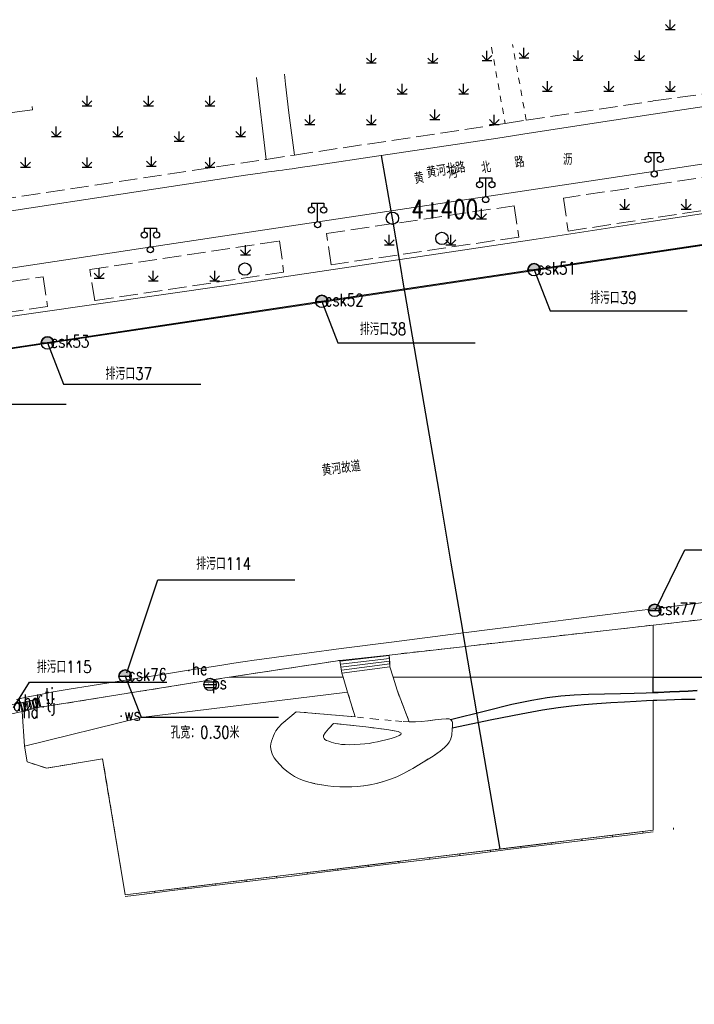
# Model space of a CAD drawing. Extents: x 39508475 to 39522402, y 3783947 to 3795549.
# Tile 88 of 256: x 39513397 to 39513507, y 3794447 to 3794607. Entities that reach past the tile are written whole.
import ezdxf
from ezdxf.enums import TextEntityAlignment as Align

# ---------------------------------------------------------------- set-up
doc = ezdxf.new("R2010")
doc.units = 0
doc.header["$PDSIZE"] = 0.2
doc.linetypes.add('X0', pattern=[4, 3, -1])
doc.linetypes.add('X6', pattern=[2, 1, -1])
doc.layers.get('0').update_dxf_attribs({"linetype": 'CONTINUOUS'})
for name, color, linetype in [('COMPONENT', 7, 'CONTINUOUS'), ('DLSS', 4, 'CONTINUOUS'), ('JCDL_DMX_F', 30, 'CONTINUOUS'), ('JCDL_JMDD_F', 231, 'CONTINUOUS'), ('JCDL_JT_ZJ', 100, 'CONTINUOUS'), ('JCDL_JTD_F', 100, 'CONTINUOUS'), ('JCDL_ZBM', 3, 'CONTINUOUS'), ('JMD', 6, 'CONTINUOUS'), ('SXSS', 5, 'CONTINUOUS'), ('ZBTZ', 3, 'CONTINUOUS'), ('zdh', 7, 'CONTINUOUS'), ('排水孔', 4, 'CONTINUOUS'), ('断面线', 2, 'CONTINUOUS')]:
    doc.layers.add(name, color=color, linetype=linetype)
for name, color, linetype, lineweight in [('JCDL_JMDX', 1, 'CONTINUOUS', 0), ('JCDL_ZBX_F', 7, 'CONTINUOUS', 0), ('TEXTL_ZJ', 7, 'CONTINUOUS', 0)]:
    doc.layers.add(name, color=color, linetype=linetype, lineweight=lineweight)
doc.styles.add('HZ', font='rs', dxfattribs={"width": 0.8, "bigfont": 'hztxt'})
doc.linetypes.add('10422', pattern='A,2,[150,AAA.SHX,S=1,R=0,X=0,Y=1],2,[177,AAA.SHX,S=1,R=0,X=0,Y=0.8],1e-09', length=4)
doc.linetypes.add('X35', pattern='A,2,[150,AAA.SHX,S=1,R=0,X=0,Y=1],2,[177,AAA.SHX,S=1,R=0,X=0,Y=0.8],1e-09', length=4)
doc.linetypes.add('X41', pattern='A,1,[18,symbolt.shx,S=1,R=0,X=0,Y=0],2,[8,symbolt.shx,S=1,R=0,X=0,Y=0],1', length=4)
doc.linetypes.add('X67', pattern='A,1,[150,symbolx.shx,S=1,R=0,X=0,Y=1],2,[153,symbolx.shx,S=1,R=0,X=0,Y=0.8],2,[145,symbolx.shx,S=1,R=0,X=0,Y=0],0,[150,symbolx.shx,S=1,R=0,X=0,Y=1],2,[153,symbolx.shx,S=1,R=0,X=0,Y=0.8],2,[150,symbolx.shx,S=1,R=0,X=0,Y=1],0.5,-0.5,[146,symbolx.shx,S=1,R=0,X=0,Y=0],-0.5,0.5,[153,symbolx.shx,S=1,R=0,X=0,Y=0.8],1', length=12)

# ---------------------------------------------------------------- blocks, each defined once
blk = doc.blocks.new('5820000')
at = {"color": 0, "linetype": 'Continuous'}
blk.add_circle((0, 0), 1, dxfattribs=at)
blk = doc.blocks.new('9530003')
at = {"color": 0}
for p, q in [((-0.8, 0), (0.8, 0)), ((0, 0), (0, 1.6))]:
    blk.add_line(p, q, dxfattribs=at)
at = {"color": 0, "linetype": 'Continuous'}
for points in [[(0, 0), (-0.8, 0.8)], [(0, 0), (0.8, 0.8)]]:
    blk.add_lwpolyline(points, dxfattribs=at)
blk = doc.blocks.new('3521000')
at = {"color": 0}
for p, q in [((-1, 3.5), (1, 3.5)), ((0, 0.5), (0, 3.5))]:
    blk.add_line(p, q, dxfattribs=at)
at = {"color": 0, "linetype": 'Continuous', "flags": 128}
for points in [[(-1, 3.5), (-1, 2.9)], [(1, 3.5), (1, 2.9)]]:
    blk.add_lwpolyline(points, dxfattribs=at)
at = {"color": 0}
for centre in [(-1, 2.4), (1, 2.4), (0, 0)]:
    blk.add_circle(centre, 0.5, dxfattribs=at)
blk = doc.blocks.new('gcbj0103')
for p, q in [((-1, 0), (1, 0)), ((-0.9, 0.43), (0.9, 0.43)), ((-0.88, -0.47), (0.88, -0.47))]:
    blk.add_line(p, q)
blk.add_circle((0, 0), 1)

msp = doc.modelspace()

# ---------------------------------------------------------------- hatches: boundary and pattern name
at = {"layer": '排水孔', "linetype": 'Continuous'}
h = msp.add_hatch(color=256, dxfattribs=at)
edge = h.paths.add_edge_path()
edge.add_arc((39513480.62, 3794566.238), 1, 0, 180)
edge.add_line((39513479.62, 3794566.238), (39513480.62, 3794566.238))
edge.add_line((39513480.62, 3794566.238), (39513481.62, 3794566.238))
h = msp.add_hatch(color=256, dxfattribs=at)
edge = h.paths.add_edge_path()
edge.add_arc((39513446.11, 3794561.08), 1, 0, 180)
edge.add_line((39513445.11, 3794561.08), (39513446.11, 3794561.08))
edge.add_line((39513446.11, 3794561.08), (39513447.11, 3794561.08))
h = msp.add_hatch(color=256, dxfattribs=at)
edge = h.paths.add_edge_path()
edge.add_arc((39513401.49, 3794554.331), 1, 0, 180)
edge.add_line((39513400.49, 3794554.331), (39513401.49, 3794554.331))
edge.add_line((39513401.49, 3794554.331), (39513402.49, 3794554.331))
h = msp.add_hatch(color=256, dxfattribs=at)
edge = h.paths.add_edge_path()
edge.add_arc((39513500.24, 3794510.874), 1, 0, 180)
edge.add_line((39513499.24, 3794510.874), (39513500.24, 3794510.874))
edge.add_line((39513500.24, 3794510.874), (39513501.24, 3794510.874))
h = msp.add_hatch(color=256, dxfattribs=at)
edge = h.paths.add_edge_path()
edge.add_arc((39513414.12, 3794500.198), 1, 0, 180)
edge.add_line((39513413.12, 3794500.198), (39513414.12, 3794500.198))
edge.add_line((39513414.12, 3794500.198), (39513415.12, 3794500.198))

# ---------------------------------------------------------------- linework, layer by layer
for p, q in [((39513479.62, 3794566.238, 74.96), (39513481.62, 3794566.238, 74.96)), ((39513445.11, 3794561.08, 74.879), (39513447.11, 3794561.08, 74.879)), ((39513400.49, 3794554.331, 74.935), (39513402.49, 3794554.331, 74.935)), ((39513499.24, 3794510.874, 75.334), (39513501.24, 3794510.874, 75.334)), ((39513413.12, 3794500.198, 73.975), (39513415.12, 3794500.198, 73.975))]:
    msp.add_line(p, q)
at = {"linetype": 'Continuous'}
for p, q in [((39513480.62, 3794566.238, 36.62), (39513483.23834, 3794559.53569, 0.058)), ((39513446.11, 3794561.08, 36.539), (39513448.72834, 3794554.37769, -0.023)), ((39513483.23834, 3794559.53569, 0.058), (39513505.53834, 3794559.53569, 0.058)), ((39513401.49, 3794554.331, 36.595), (39513404.10834, 3794547.62869, 0.033)), ((39513448.72834, 3794554.37769, -0.023), (39513471.02834, 3794554.37769, -0.023)), ((39513404.10834, 3794547.62869, 0.033), (39513426.40834, 3794547.62869, 0.033)), ((39513382.23834, 3794544.39369, -0.051), (39513404.53834, 3794544.39369, -0.051)), ((39513414.12, 3794500.198, 35.635), (39513416.73834, 3794493.49569, -0.927)), ((39513416.73834, 3794493.49569, -0.927), (39513439.03834, 3794493.49569, -0.927))]:
    msp.add_line(p, q, dxfattribs=at)
at = {"flags": 128}
for points, elevation in [([(39513481.62, 3794566.238, 1), (39513479.62, 3794566.238), (39513480.62, 3794566.238)], 36.62), ([(39513447.11, 3794561.08, 1), (39513445.11, 3794561.08), (39513446.11, 3794561.08)], 36.539), ([(39513402.49, 3794554.331, 1), (39513400.49, 3794554.331), (39513401.49, 3794554.331)], 36.595), ([(39513501.24, 3794510.874, 1), (39513499.24, 3794510.874), (39513500.24, 3794510.874)], 36.994), ([(39513415.12, 3794500.198, 1), (39513413.12, 3794500.198), (39513414.12, 3794500.198)], 35.635)]:
    msp.add_lwpolyline(points, format="xyb", close=True, dxfattribs=dict(at, elevation=elevation))
at = {"layer": 'DLSS', "linetype": 'X6', "lineweight": 0}
for points in [[(39513473.71847, 3794602.39162), (39513475.929, 3794590.02)], [(39513479.363, 3794590.54701), (39513477.12363, 3794602.83071)], [(39513500, 3794508.47597), (39513580.411, 3794517.583), (39513590.4278, 3794518.1114)], [(39513457.071, 3794503.614), (39513500, 3794508.47597)], [(39513431.01552, 3794500), (39513449.053, 3794502.736)], [(39513400.435, 3794495.185), (39513400.746, 3794495.181), (39513426.816, 3794499.363), (39513431.01552, 3794500)], [(39513400.084, 3794496.529), (39513400.337, 3794497.22)], [(39513450.309, 3794497.6), (39513451.51, 3794493.579)], [(39513458.34, 3794497.885), (39513460.331, 3794492.771)], [(39513451.51, 3794493.579), (39513441.953, 3794494.384), (39513440.5802, 3794493.258), (39513439.6143, 3794492.4057), (39513438.9985, 3794491.7698), (39513438.653, 3794491.279), (39513438.4214, 3794490.8523), (39513438.2334, 3794490.4572), (39513438.0748, 3794490.0592), (39513437.9298, 3794489.6244), (39513437.8164, 3794489.1855), (39513437.7764, 3794488.7727), (39513437.8122, 3794488.3494), (39513437.921, 3794487.88), (39513438.0898, 3794487.396), (39513438.3507, 3794486.9181), (39513438.7356, 3794486.4021), (39513439.2685, 3794485.8063), (39513439.8485, 3794485.2172), (39513440.4102, 3794484.7265), (39513441.0048, 3794484.2964), (39513441.681, 3794483.885), (39513442.3995, 3794483.5064), (39513443.1528, 3794483.1994), (39513444.0141, 3794482.9412), (39513445.0497, 3794482.7056), (39513446.1122, 3794482.5), (39513447.0744, 3794482.3541), (39513448.018, 3794482.2591), (39513449.026, 3794482.203), (39513450.0317, 3794482.1761), (39513450.9666, 3794482.191), (39513451.9124, 3794482.2524), (39513452.9499, 3794482.3622), (39513453.9979, 3794482.5095), (39513454.9832, 3794482.7123), (39513455.9928, 3794482.994), (39513457.112, 3794483.373), (39513458.2892, 3794483.8318), (39513459.5165, 3794484.4135), (39513460.9128, 3794485.1825), (39513462.5857, 3794486.191), (39513464.1911, 3794487.2016), (39513465.3335, 3794487.9782), (39513466.0816, 3794488.5743), (39513466.53, 3794489.055), (39513466.8351, 3794489.4761), (39513467.0451, 3794489.8484), (39513467.1718, 3794490.2025), (39513467.2325, 3794490.5706), (39513467.2662, 3794490.9226), (39513467.2914, 3794491.2164), (39513467.31, 3794491.4749), (39513467.324, 3794491.723), (39513467.3362, 3794491.955), (39513467.3483, 3794492.1531), (39513467.3613, 3794492.333), (39513467.3763, 3794492.5116), (39513467.3749, 3794492.6822), (39513467.3264, 3794492.8316), (39513467.2223, 3794492.9723), (39513467.058, 3794493.117), (39513466.7936, 3794493.2325), (39513466.3135, 3794493.2634), (39513465.5554, 3794493.2058), (39513464.4746, 3794493.0613), (39513463.325, 3794492.9065), (39513462.3078, 3794492.8099), (39513461.3389, 3794492.7674), (39513460.331, 3794492.771), (39513459.1163, 3794492.8232), (39513457.371, 3794492.9629), (39513454.8884, 3794493.2105), (39513451.51, 3794493.579)], [(39513448.031, 3794492.511), (39513447.1967, 3794491.618), (39513446.6632, 3794490.974), (39513446.4054, 3794490.5391), (39513446.38, 3794490.26), (39513446.465, 3794490.0507), (39513446.6216, 3794489.8782), (39513446.8705, 3794489.7292), (39513447.226, 3794489.5891), (39513447.6152, 3794489.46), (39513447.9902, 3794489.352), (39513448.3849, 3794489.2567), (39513448.832, 3794489.165), (39513449.3241, 3794489.0877), (39513449.888, 3794489.0467), (39513450.5821, 3794489.041), (39513451.4567, 3794489.0676), (39513452.3486, 3794489.1119), (39513453.1077, 3794489.1731), (39513453.7943, 3794489.2583), (39513454.473, 3794489.373), (39513455.1475, 3794489.5051), (39513455.818, 3794489.6558), (39513456.5468, 3794489.8404), (39513457.3927, 3794490.0726), (39513458.1811, 3794490.3117), (39513458.6944, 3794490.5224), (39513458.9582, 3794490.7221), (39513459.014, 3794490.929), (39513458.5127, 3794491.1679), (39513456.6841, 3794491.4881), (39513453.2485, 3794491.9262), (39513448.031, 3794492.511)], [(39513414.119, 3794464.635), (39513410.458, 3794486.736), (39513401.364, 3794485.218), (39513398.169, 3794486.23), (39513397.775, 3794488.778)], [(39513414.119, 3794464.635), (39513413.4056, 3794468.9416), (39513410.458, 3794486.736), (39513401.364, 3794485.218), (39513398.169, 3794486.23), (39513397.775, 3794488.778)]]:
    msp.add_lwpolyline(points, dxfattribs=at)
at = {"layer": 'DLSS', "linetype": 'Continuous', "lineweight": 20}
for points in [[(39513500, 3794591.5462), (39513503.92733, 3794592.14579), (39513511.52389, 3794593.246), (39513517.247, 3794594), (39513522.13749, 3794594.60402), (39513526.60701, 3794595.14098), (39513531.03877, 3794595.65555), (39513535.81842, 3794596.19389), (39513540.63171, 3794596.7058), (39513545.18982, 3794597.12115), (39513549.89782, 3794597.47082), (39513555.151, 3794597.79), (39513560.6353, 3794598.06714), (39513566.21125, 3794598.25891), (39513572.40751, 3794598.37624), (39513579.71226, 3794598.43488), (39513586.78728, 3794598.46229), (39513592.12075, 3794598.46229)], [(39513388.12325, 3794574.67929), (39513421.62199, 3794579.76733), (39513429.10397, 3794580.90005), (39513433.71636, 3794581.59354), (39513436.075, 3794581.94099), (39513437.46544, 3794582.1402), (39513438.4416, 3794582.27693), (39513439.06076, 3794582.35883), (39513439.73932, 3794582.43438), (39513440.33293, 3794582.51225), (39513441.26088, 3794582.64137), (39513442.578, 3794582.82901), (39513444.52024, 3794583.11191), (39513447.79597, 3794583.5988), (39513452.82065, 3794584.35192), (39513474.71558, 3794587.64642), (39513479.83799, 3794588.413), (39513493.59375, 3794590.56815), (39513500, 3794591.5462)], [(39513590.33873, 3794589.65132), (39513586.94014, 3794589.72604), (39513583.209, 3794589.757), (39513579.43895, 3794589.75308), (39513575.8942, 3794589.69681), (39513572.26195, 3794589.57865), (39513568.23507, 3794589.39308), (39513564.22216, 3794589.18628), (39513560.64234, 3794588.98841), (39513557.19655, 3794588.78172), (39513553.577, 3794588.549), (39513550.03433, 3794588.30945), (39513546.87722, 3794588.07703), (39513543.84224, 3794587.83064), (39513540.65799, 3794587.55003), (39513537.4824, 3794587.25478), (39513534.47996, 3794586.95343), (39513531.38427, 3794586.61731), (39513527.935, 3794586.22), (39513523.81565, 3794585.7042), (39513518.2034, 3794584.92303), (39513510.45133, 3794583.78173), (39513500, 3794582.20119)], [(39513420.979, 3794570.325), (39513500, 3794582.20119)], [(39513500, 3794582.20119), (39513500.052, 3794582.209)], [(39513420.979, 3794570.325), (39513360.37897, 3794561.19846)]]:
    msp.add_lwpolyline(points, dxfattribs=at)
at = {"layer": 'DLSS'}
for points in [[(39513467.058, 3794493.117), (39513472.7227, 3794494.5718), (39513477.0231, 3794495.6066), (39513480.2492, 3794496.2838), (39513482.761, 3794496.689), (39513484.991, 3794496.9646), (39513487.1585, 3794497.155), (39513489.4611, 3794497.2711), (39513492.0873, 3794497.3285), (39513494.688, 3794497.3668), (39513496.8945, 3794497.411), (39513498.8808, 3794497.4658), (39513500, 3794497.50543)], [(39513500, 3794497.50543), (39513500.835, 3794497.535), (39513502.6806, 3794497.6097), (39513504.259, 3794497.685), (39513505.6957, 3794497.7679), (39513507.1255, 3794497.8651)], [(39513500, 3794496.21253), (39513498.9386, 3794496.1674), (39513497.2441, 3794496.0846), (39513495.3544, 3794495.9809), (39513493.1212, 3794495.8491), (39513490.8403, 3794495.6982), (39513488.772, 3794495.5234), (39513486.7403, 3794495.3061), (39513484.567, 3794495.031), (39513482.0096, 3794494.6458), (39513478.5356, 3794494.0152), (39513473.7451, 3794493.0603), (39513467.324, 3794491.723)], [(39513506.8048, 3794496.4137), (39513505.7097, 3794496.4014), (39513504.6044, 3794496.377), (39513503.4563, 3794496.344), (39513502.1548, 3794496.2987), (39513500.599, 3794496.238), (39513500, 3794496.21253)]]:
    msp.add_lwpolyline(points, dxfattribs=at)
at = {"layer": 'JCDL_DMX_F', "color": 3, "linetype": 'X35', "lineweight": 0}
for points in [[(39513437.08099, 3794584.18199), (39513435.46876, 3794597.45945)], [(39513440.01908, 3794598.0462), (39513440.17748, 3794596.42248), (39513440.75486, 3794591.73297), (39513441.664, 3794584.88499)], [(39513398.98819, 3794592.7554), (39513399.041, 3794592.254), (39513394.48844, 3794591.65716)], [(39513457.70191, 3794500), (39513457.186, 3794501.71)], [(39513397.355, 3794494.42), (39513397.775, 3794488.778), (39513416.65124, 3794493.46137), (39513450.309, 3794497.6), (39513449.56704, 3794500)], [(39513449.363, 3794500.66), (39513449.56704, 3794500)], [(39513458.34, 3794497.885), (39513457.70191, 3794500)]]:
    msp.add_lwpolyline(points, dxfattribs=at)
at = {"layer": 'JCDL_DMX_F', "color": 3, "linetype": 'X41', "lineweight": 0}
for points in [[(39513500, 3794574.12683), (39513516.063, 3794576.567)], [(39513358.8536, 3794553.35438), (39513367.862, 3794554.706), (39513430.551, 3794563.703), (39513480.944, 3794571.232), (39513500, 3794574.12683)]]:
    msp.add_lwpolyline(points, dxfattribs=at)
at = {"layer": 'JCDL_JMDX', "color": 6, "linetype": 'X67', "lineweight": 0}
for points in [[(39513500, 3794568.97933), (39513510.85299, 3794570.60101), (39513528.76899, 3794573.347), (39513557.44667, 3794576.35066), (39513576.99717, 3794576.65403), (39513591.64151, 3794576.71957)], [(39513357.75897, 3794547.72537), (39513500, 3794568.97933)]]:
    msp.add_lwpolyline(points, dxfattribs=at)
at = {"layer": 'JCDL_JMDX', "color": 6, "linetype": 'Continuous', "lineweight": 0}
for points in [[(39513457.071, 3794503.614), (39513449.053, 3794502.736), (39513449.1563, 3794502.044), (39513449.2597, 3794501.352), (39513449.363, 3794500.66), (39513457.186, 3794501.71), (39513457.1477, 3794502.3447), (39513457.1093, 3794502.9793), (39513457.071, 3794503.614)], [(39513449.06762, 3794502.63807), (39513457.07643, 3794503.52418)], [(39513449.14147, 3794502.14355), (39513457.10382, 3794503.07064)], [(39513457.186, 3794501.71), (39513457.071, 3794503.614)], [(39513449.053, 3794502.736), (39513449.363, 3794500.66)], [(39513449.21531, 3794501.64903), (39513457.13121, 3794502.61709)], [(39513449.28916, 3794501.15452), (39513457.15861, 3794502.16354)], [(39513449.363, 3794500.66), (39513457.186, 3794501.71)], [(39513400.435, 3794495.185), (39513397.355, 3794494.42), (39513397.016, 3794495.793), (39513400.084, 3794496.529), (39513400.435, 3794495.185)], [(39513397.016, 3794495.793), (39513400.084, 3794496.529)], [(39513400.26654, 3794495.14316), (39513399.91619, 3794496.48874)], [(39513400.435, 3794495.185), (39513400.084, 3794496.529)], [(39513393.947, 3794495.241), (39513397.016, 3794495.793)], [(39513397.355, 3794494.42), (39513397.016, 3794495.793)], [(39513397.52346, 3794494.46184), (39513397.18381, 3794495.83326)], [(39513400.435, 3794495.185), (39513397.355, 3794494.42)], [(39513397.84026, 3794494.54053), (39513397.49936, 3794495.90896)], [(39513398.00872, 3794494.58237), (39513397.66717, 3794495.94921)], [(39513398.32551, 3794494.66105), (39513397.98273, 3794496.02492)], [(39513398.49398, 3794494.70289), (39513398.15054, 3794496.06517)], [(39513398.81077, 3794494.78158), (39513398.4661, 3794496.14087)], [(39513398.97923, 3794494.82342), (39513398.6339, 3794496.18113)], [(39513399.29602, 3794494.90211), (39513398.94946, 3794496.25683)], [(39513399.46449, 3794494.94395), (39513399.11727, 3794496.29708)], [(39513399.78128, 3794495.02263), (39513399.43283, 3794496.37279)], [(39513399.94974, 3794495.06447), (39513399.60064, 3794496.41304)], [(39513394.21, 3794493.736), (39513397.355, 3794494.42)], [(39513500, 3794475.12742), (39513496.21, 3794474.6644), (39513491.2465, 3794474.058), (39513486.283, 3794473.4515), (39513481.3195, 3794472.8451), (39513476.356, 3794472.2387), (39513471.3925, 3794471.6323), (39513466.429, 3794471.0259), (39513461.4655, 3794470.4195), (39513456.502, 3794469.8131), (39513451.5385, 3794469.2067), (39513446.575, 3794468.6003), (39513441.6115, 3794467.9939), (39513436.648, 3794467.3875), (39513431.6845, 3794466.781), (39513426.721, 3794466.1746), (39513421.7575, 3794465.56821), (39513416.794, 3794464.96181), (39513414.119, 3794464.635)], [(39513500, 3794474.87557), (39513496.24032, 3794474.41625), (39513491.27682, 3794473.80985), (39513486.31332, 3794473.20335), (39513481.34982, 3794472.59694), (39513476.38632, 3794471.99054), (39513471.42282, 3794471.38414), (39513466.45932, 3794470.77774), (39513461.49582, 3794470.17134), (39513456.53232, 3794469.56495), (39513451.56882, 3794468.95855), (39513446.60532, 3794468.35215), (39513441.64182, 3794467.74575), (39513436.67832, 3794467.13935), (39513431.71482, 3794466.53285), (39513426.75132, 3794465.92645), (39513421.78782, 3794465.32005), (39513416.82432, 3794464.71365), (39513414.14932, 3794464.38685)], [(39513493.35232, 3794474.31527), (39513493.38264, 3794474.06712)], [(39513498.31542, 3794474.92162), (39513498.34573, 3794474.67346)], [(39513503.27851, 3794475.52797), (39513503.30883, 3794475.27981)], [(39513478.46304, 3794472.49612), (39513478.49335, 3794472.24797)], [(39513483.42613, 3794473.10247), (39513483.45645, 3794472.85432)], [(39513488.38923, 3794473.70886), (39513488.41955, 3794473.46071)], [(39513468.53684, 3794471.28342), (39513468.56716, 3794471.03526)], [(39513473.49994, 3794471.88977), (39513473.53026, 3794471.64161)], [(39513453.64755, 3794469.46437), (39513453.67787, 3794469.21621)], [(39513458.61065, 3794470.07072), (39513458.64096, 3794469.82256)], [(39513463.57374, 3794470.67707), (39513463.60406, 3794470.42891)], [(39513443.72135, 3794468.25166), (39513443.75167, 3794468.00351)], [(39513448.68445, 3794468.85802), (39513448.71477, 3794468.60986)], [(39513428.83207, 3794466.43251), (39513428.86239, 3794466.18436)], [(39513433.79517, 3794467.03891), (39513433.82549, 3794466.79075)], [(39513438.75826, 3794467.64531), (39513438.78857, 3794467.39716)], [(39513418.90588, 3794465.21982), (39513418.93619, 3794464.97166)], [(39513423.86897, 3794465.82617), (39513423.89929, 3794465.57801)]]:
    msp.add_lwpolyline(points, dxfattribs=at)
at = {"layer": 'JCDL_ZBM', "linetype": 'Continuous', "lineweight": 0}
for points in [[(39513591.08861, 3794500.32373), (39513587.49687, 3794500.29358), (39513583.5964, 3794500.19901), (39513579.90694, 3794500.08543), (39513577.55064, 3794500), (39513500, 3794500), (39513500, 3794508.47597), (39513580.411, 3794517.583), (39513590.42779, 3794518.11142)], [(39513500, 3794500), (39513457.70191, 3794500), (39513457.186, 3794501.71), (39513457.071, 3794503.614), (39513500, 3794508.47597), (39513500, 3794500)], [(39513449.56704, 3794500), (39513431.01552, 3794500), (39513449.053, 3794502.736), (39513449.363, 3794500.66), (39513449.56704, 3794500)], [(39513450.309, 3794497.6), (39513416.65124, 3794493.46137), (39513397.775, 3794488.778), (39513397.355, 3794494.42), (39513400.435, 3794495.185), (39513400.746, 3794495.181), (39513426.816, 3794499.363), (39513431.01552, 3794500), (39513449.56704, 3794500), (39513450.309, 3794497.6)], [(39513472.72271, 3794494.57175), (39513467.058, 3794493.117), (39513466.79355, 3794493.23247), (39513466.31352, 3794493.26342), (39513465.55535, 3794493.20579), (39513464.47465, 3794493.06134), (39513463.32498, 3794492.90651), (39513462.3078, 3794492.80993), (39513461.33893, 3794492.76735), (39513460.331, 3794492.771), (39513458.34, 3794497.885), (39513457.70191, 3794500), (39513500, 3794500), (39513500, 3794497.50542), (39513498.88075, 3794497.46577), (39513496.89451, 3794497.41101), (39513494.68801, 3794497.3668), (39513492.08735, 3794497.32852), (39513489.46112, 3794497.2711), (39513487.15855, 3794497.155), (39513484.991, 3794496.96457), (39513482.761, 3794496.689), (39513480.24916, 3794496.28381), (39513477.02308, 3794495.60659), (39513472.72271, 3794494.57175)], [(39513450.309, 3794497.6), (39513451.51, 3794493.579), (39513441.953, 3794494.384), (39513440.58016, 3794493.25802), (39513439.61429, 3794492.40569), (39513438.99847, 3794491.76979), (39513438.653, 3794491.279), (39513438.42142, 3794490.85231), (39513438.23336, 3794490.45717), (39513438.0748, 3794490.05924), (39513437.92981, 3794489.62436), (39513437.8164, 3794489.1855), (39513437.77643, 3794488.77268), (39513437.81218, 3794488.34943), (39513437.921, 3794487.88), (39513438.08977, 3794487.39601), (39513438.35067, 3794486.91809), (39513438.73564, 3794486.40208), (39513439.26851, 3794485.80629), (39513439.84846, 3794485.21723), (39513440.41021, 3794484.72652), (39513441.00477, 3794484.29636), (39513441.681, 3794483.885), (39513442.3995, 3794483.50643), (39513443.15279, 3794483.19943), (39513444.01414, 3794482.94117), (39513445.04974, 3794482.70565), (39513446.11219, 3794482.50004), (39513447.07438, 3794482.35411), (39513448.01802, 3794482.25912), (39513449.026, 3794482.203), (39513450.03167, 3794482.17614), (39513450.9666, 3794482.19101), (39513451.91237, 3794482.25242), (39513452.94985, 3794482.36216), (39513453.99786, 3794482.50954), (39513454.98319, 3794482.71234), (39513455.99278, 3794482.99404), (39513457.112, 3794483.373), (39513458.28919, 3794483.83184), (39513459.5165, 3794484.41354), (39513460.91276, 3794485.18253), (39513462.58575, 3794486.19104), (39513464.19113, 3794487.20159), (39513465.33349, 3794487.9782), (39513466.08161, 3794488.57428), (39513466.53, 3794489.055), (39513466.8351, 3794489.47612), (39513467.04509, 3794489.84837), (39513467.17179, 3794490.20253), (39513467.23248, 3794490.57057), (39513467.26615, 3794490.92255), (39513467.29144, 3794491.21643), (39513467.31002, 3794491.47491), (39513467.324, 3794491.723), (39513473.74507, 3794493.06028), (39513478.53561, 3794494.01524), (39513482.00964, 3794494.6458), (39513484.567, 3794495.031), (39513486.74031, 3794495.30614), (39513488.772, 3794495.52337), (39513490.84032, 3794495.69825), (39513493.12116, 3794495.84908), (39513495.35443, 3794495.98094), (39513497.24409, 3794496.08458), (39513498.93856, 3794496.16735), (39513500, 3794496.21251), (39513500, 3794475.1274), (39513414.119, 3794464.635), (39513413.40562, 3794468.94157), (39513410.458, 3794486.736), (39513401.364, 3794485.218), (39513398.169, 3794486.23), (39513397.775, 3794488.778), (39513416.65124, 3794493.46137), (39513450.309, 3794497.6)], [(39513450.58213, 3794489.04105), (39513449.88797, 3794489.04672), (39513449.32412, 3794489.08775), (39513448.832, 3794489.165), (39513448.38491, 3794489.25669), (39513447.99017, 3794489.35196), (39513447.61517, 3794489.45999), (39513447.22603, 3794489.58915), (39513446.87048, 3794489.72921), (39513446.62163, 3794489.87819), (39513446.46498, 3794490.05075), (39513446.38, 3794490.26), (39513446.40539, 3794490.53909), (39513446.66325, 3794490.97395), (39513447.19672, 3794491.618), (39513448.031, 3794492.511), (39513453.24855, 3794491.92619), (39513456.68412, 3794491.48814), (39513458.5127, 3794491.16794), (39513459.014, 3794490.929), (39513458.95819, 3794490.72213), (39513458.69445, 3794490.52238), (39513458.18108, 3794490.31165), (39513457.39265, 3794490.07258), (39513456.54684, 3794489.84044), (39513455.81795, 3794489.65575), (39513455.14745, 3794489.50513), (39513454.473, 3794489.373), (39513453.79428, 3794489.25829), (39513453.10773, 3794489.1731), (39513452.34856, 3794489.11189), (39513451.45669, 3794489.06757), (39513450.58213, 3794489.04105)]]:
    msp.add_lwpolyline(points, dxfattribs=at)
at = {"layer": 'JCDL_ZBM'}
msp.add_lwpolyline([(39513507.12553, 3794497.86506), (39513505.69569, 3794497.7679), (39513504.25901, 3794497.68497), (39513502.68064, 3794497.60969), (39513500.835, 3794497.535), (39513500, 3794497.50542), (39513500, 3794500), (39513577.55064, 3794500)], dxfattribs=at)
at = {"layer": 'JCDL_ZBX_F', "color": 114, "linetype": 'X0', "lineweight": 0, "true_color": 0x009944}
for points in [[(39513500, 3794593.66734), (39513515.73298, 3794595.83365)], [(39513385.451, 3794576.383), (39513437.08099, 3794584.18199), (39513441.664, 3794584.88499), (39513475.929, 3794590.02), (39513479.363, 3794590.54701), (39513499.91364, 3794593.65545)], [(39513499.91364, 3794593.65545), (39513500, 3794593.66734)], [(39513500, 3794580.04636), (39513514.77301, 3794582.219), (39513515.6288, 3794577.06145), (39513500, 3794574.63949)], [(39513500, 3794580.04636), (39513485.392, 3794577.89799), (39513486.168, 3794572.525), (39513500, 3794574.63949)], [(39513446.858, 3794572.127), (39513477.407, 3794576.636), (39513478.15798, 3794571.54802), (39513447.60898, 3794567.03902), (39513446.858, 3794572.127)], [(39513408.391, 3794566.277), (39513439.251, 3794570.923), (39513439.90263, 3794565.86867), (39513409.206, 3794561.207), (39513408.391, 3794566.277)], [(39513371.82699, 3794560.838), (39513400.78656, 3794565.09606), (39513401.50449, 3794560.25336), (39513372.572, 3794555.995), (39513371.82699, 3794560.838)]]:
    msp.add_lwpolyline(points, dxfattribs=at)
at = {"layer": 'JMD', "linetype": 'Continuous'}
for p, q in [((39513500.4023, 3794510.9399), (39513505.1406, 3794520.72138)), ((39513505.1406, 3794520.72138), (39513527.4406, 3794520.72138)), ((39513414.41191, 3794500.72481), (39513419.4301, 3794515.8383)), ((39513419.4301, 3794515.8383), (39513441.7301, 3794515.8383)), ((39513395.97308, 3794495.02655), (39513398.5972, 3794499.1968)), ((39513398.5972, 3794499.1968), (39513420.8972, 3794499.1968))]:
    msp.add_line(p, q, dxfattribs=at)
at = {"layer": 'SXSS', "linetype": '10422', "flags": 128}
msp.add_lwpolyline([(39513736.40101, 3794535.921), (39513730.19235, 3794541.05791), (39513725.38649, 3794544.86917), (39513721.6493, 3794547.60228), (39513715.7732, 3794551.21407), (39513710.14165, 3794554.14014), (39513703.43692, 3794557.18625), (39513700.24735, 3794558.50691), (39513693.35, 3794561.02901), (39513686.28282, 3794563.2749), (39513675.16698, 3794565.92102), (39513662.017, 3794568.572), (39513632.096, 3794573.736), (39513617.19935, 3794575.53086), (39513604.65935, 3794576.40824), (39513602.34607, 3794576.53389), (39513576.99717, 3794576.65403), (39513557.44667, 3794576.35066), (39513528.76899, 3794573.347), (39513520.291, 3794572.135), (39513480.622, 3794566.238), (39513446.106, 3794561.08), (39513401.493, 3794554.331), (39513379.618, 3794551.096), (39513360.18403, 3794548.08772), (39513356.31412, 3794547.50947), (39513326.674, 3794543.111), (39513288.108, 3794537.333), (39513250.988, 3794531.744), (39513208.548, 3794525.362), (39513157.24881, 3794517.76838), (39513155.80164, 3794515.97888), (39513145.58811, 3794514.43051), (39513143.41735, 3794515.56616), (39513109.815, 3794510.486), (39513036.703, 3794499.409), (39513000, 3794494.1008), (39512987.885, 3794492.156), (39512954.031, 3794486.944), (39512918.648, 3794481.664), (39512884.7206, 3794476.80509), (39512863.766, 3794473.606), (39512750, 3794456.59256), (39512736.543, 3794454.494), (39512702.544, 3794449.486), (39512701.707, 3794448.206), (39512701.671, 3794446.846)], dxfattribs=at)
at = {"layer": 'SXSS', "linetype": 'X35', "lineweight": 0}
for points in [[(39513500, 3794511.13913), (39513504.306, 3794511.68266), (39513510.78049, 3794512.49774)], [(39513417.15334, 3794500), (39513417.31934, 3794500.02619), (39513420.86939, 3794500.58436), (39513423.75807, 3794501.03594), (39513426.285, 3794501.428), (39513428.49419, 3794501.76948), (39513430.18952, 3794502.0311), (39513431.48731, 3794502.23076), (39513432.52977, 3794502.39041), (39513433.62375, 3794502.55377), (39513435.11501, 3794502.7674), (39513437.17547, 3794503.0554), (39513439.94, 3794503.437), (39513443.64888, 3794503.93704), (39513449.25602, 3794504.66985), (39513457.44107, 3794505.723), (39513468.71569, 3794507.1632), (39513480.29152, 3794508.63845), (39513489.6078, 3794509.82329), (39513497.34996, 3794510.80463), (39513500, 3794511.13913)], [(39513396.48013, 3794496.38895), (39513397.34593, 3794496.60775), (39513398.60524, 3794496.87828), (39513400.337, 3794497.22), (39513402.42592, 3794497.60947), (39513405.02661, 3794498.05934), (39513408.42407, 3794498.61661), (39513412.85139, 3794499.32128), (39513417.15334, 3794500)]]:
    msp.add_lwpolyline(points, dxfattribs=at)
at = {"layer": 'zdh', "color": 1}
for p in [(39513480.622, 3794566.238, 36.62), (39513446.106, 3794561.08, 36.539), (39513401.493, 3794554.331, 36.595), (39513500.235, 3794510.874, 36.994), (39513414.119, 3794500.198, 35.635), (39513424.485, 3794501.12, 36.964), (39513427.698, 3794498.817, 37.778), (39513400.529, 3794496.986, 36.889), (39513397.067, 3794495.969, 38.629), (39513400.78, 3794495.19, 36.962), (39513413.493, 3794493.705, 37.898)]:
    msp.add_point(p, dxfattribs=at)
at = {"layer": '排水孔'}
for centre in [(39513480.62, 3794566.238, 74.96), (39513446.11, 3794561.08, 74.879), (39513401.49, 3794554.331, 74.935), (39513500.24, 3794510.874, 75.334), (39513414.12, 3794500.198, 73.975)]:
    msp.add_circle(centre, 1, dxfattribs=at)
at = {"layer": '断面线', "color": 1, "flags": 128}
msp.add_lwpolyline([(39513475.11936, 3794472.08764), (39513471.60813, 3794492.61524), (39513471.33445, 3794494.21523), (39513469.48629, 3794505.02011), (39513469.1111, 3794507.21359), (39513468.98238, 3794507.96612), (39513467.16935, 3794518.56557), (39513465.16888, 3794530.2609), (39513463.34151, 3794540.94419), (39513461.50637, 3794551.67292), (39513459.61818, 3794562.71178), (39513459.57922, 3794562.93957), (39513458.72854, 3794567.91288), (39513457.5843, 3794574.60244), (39513457.38018, 3794575.79579), (39513455.83897, 3794584.80609)], dxfattribs=at)
at = {"layer": '断面线'}
msp.add_circle((39513457.5843, 3794574.60244), 1, dxfattribs=at)

# ---------------------------------------------------------------- block references
at = {"layer": 'COMPONENT', "linetype": 'Continuous'}
msp.add_blockref('gcbj0103', (39513427.92627, 3794498.82968), dxfattribs=at)
at = {"layer": 'JCDL_JMDD_F'}
for p in [(39513500.17, 3794581.794), (39513472.765, 3794577.65), (39513445.422, 3794573.56), (39513418.228, 3794569.48)]:
    msp.add_blockref('3521000', p, dxfattribs=at)
at = {"layer": 'JCDL_JTD_F'}
for p in [(39513465.648, 3794571.335), (39513433.608, 3794566.335)]:
    msp.add_blockref('5820000', p, dxfattribs=at)
at = {"layer": 'ZBTZ'}
for p in [(39513502.78242, 3794605.27902), (39513478.98623, 3794600.67977), (39513454.16825, 3794599.84025), (39513464.16675, 3794599.84025), (39513472.96525, 3794600.24025), (39513487.78469, 3794600.27979), (39513497.78317, 3794600.27977), (39513449.169, 3794594.841), (39513459.1675, 3794594.841), (39513469.166, 3794594.841), (39513482.78544, 3794595.28054), (39513492.78393, 3794595.28053), (39513502.78242, 3794595.28052), (39513407.92685, 3794592.90335), (39513417.92535, 3794592.90335), (39513427.92385, 3794592.90335), (39513444.16975, 3794589.84175), (39513454.16825, 3794589.84175), (39513464.4981, 3794590.67742), (39513474.16525, 3794589.84175), (39513402.9276, 3794587.9041), (39513412.9261, 3794587.9041), (39513432.9231, 3794587.9041), (39513422.89815, 3794587.12162), (39513397.92839, 3794582.90489), (39513407.92685, 3794582.90485), (39513418.38508, 3794583.0697), (39513427.92385, 3794582.90485), (39513495.372, 3794576.0905), (39513505.3705, 3794576.0905), (39513472.08, 3794574.511), (39513457.08225, 3794570.31175), (39513467.08075, 3794570.31175), (39513433.69561, 3794568.65581), (39513409.8994, 3794564.8566), (39513418.6979, 3794564.4566), (39513428.6964, 3794564.4566)]:
    msp.add_blockref('9530003', p, dxfattribs=at)

# ---------------------------------------------------------------- texts
at = {"color": 6, "linetype": 'Continuous', "style": 'HZ', "width": 0.8}
for s, p in [('排污口39', (39513489.75152, 3794560.68202)), ('排污口38', (39513452.29444, 3794555.6041)), ('排污口37 ', (39513410.94672, 3794548.35537)), ('排污口114', (39513425.68969, 3794517.47261)), ('排污口115', (39513399.7646, 3794500.69753))]:
    msp.add_text(s, height=2, dxfattribs=at).set_placement(p)
at = {"linetype": 'Continuous', "style": 'HZ', "width": 0.8}
msp.add_text('孔宽：0.30米', height=2, dxfattribs=at).set_placement((39513421.51067, 3794490.04959, -2.598))
at = {"layer": 'JCDL_JT_ZJ', "lineweight": 0, "style": 'HZ', "width": 0.8}
for s, p in [('路', (39513477.72806, 3794582.19948)), ('河', (39513466.83282, 3794580.45128)), ('北', (39513472.27871, 3794581.33627)), ('黄', (39513461.38284, 3794579.59204))]:
    msp.add_text(s, height=1.8, rotation=10.0794437, dxfattribs=at).set_placement(p, align=Align.BOTTOM_LEFT)
msp.add_text('沥', height=1.8, dxfattribs=at).set_placement((39513485.31763, 3794582.72195), align=Align.BOTTOM_LEFT)
at = {"layer": 'TEXTL_ZJ', "style": 'HZ', "width": 0.8}
for s, rotation, p in [('黄河北路', 9.0219697, (39513463.38701, 3794580.57557)), ('黄河故道', 7.4777134, (39513446.3018, 3794532.17441))]:
    msp.add_text(s, height=1.8, rotation=rotation, dxfattribs=at).set_placement(p, align=Align.BOTTOM_LEFT)
at = {"layer": 'zdh', "color": 1, "style": 'HZ', "width": 0.8}
for s, p in [('csk51', (39513481.122, 3794565.488, 36.62)), ('csk52', (39513446.606, 3794560.33, 36.539)), ('csk53', (39513401.993, 3794553.581, 36.595)), ('csk77', (39513500.735, 3794510.124, 36.994)), ('csk76', (39513414.619, 3794499.448, 35.635)), ('he', (39513424.985, 3794500.37, 36.964)), ('tj', (39513401.029, 3794496.236, 36.889)), ('ps', (39513428.198, 3794498.067, 37.778)), ('hd', (39513394.578, 3794494.54, 38.615)), ('hd', (39513397.567, 3794495.219, 38.629)), ('tj', (39513401.28, 3794494.44, 36.962)), ('hd', (39513397.433, 3794493.37, 38.667)), ('ws', (39513413.993, 3794492.955, 37.898))]:
    msp.add_text(s, height=2, dxfattribs=at).set_placement(p)
at = {"layer": '断面线', "linetype": 'Continuous', "style": 'HZ', "width": 0.8}
msp.add_text('4+400', height=3, dxfattribs=at).set_placement((39513471.54628, 3794576.07523), align=Align.MIDDLE_RIGHT)

doc.saveas('drawing.dxf')
